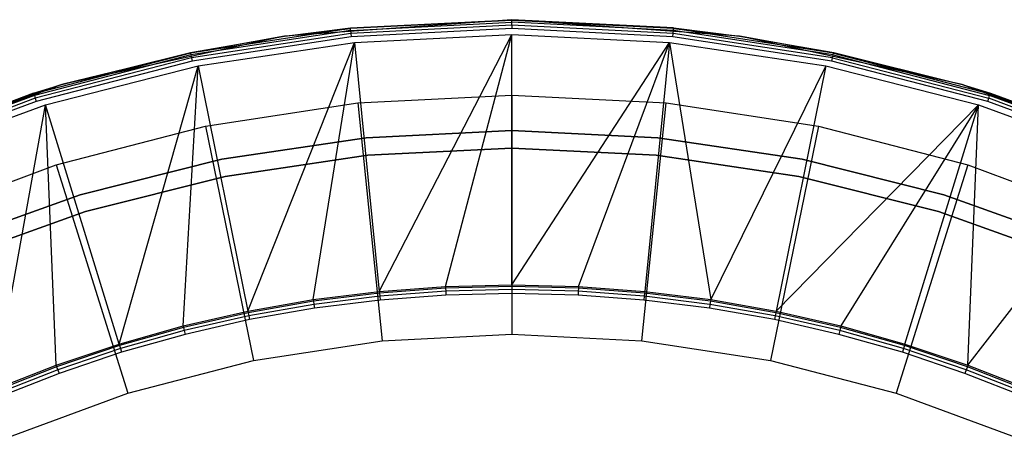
# Model space of a CAD drawing. Extents: x 0.02 to 4.27, y -2.13 to 2.13.
# Tile 10 of 13: x 1.49 to 2.8, y 1.57 to 2.13. Entities that reach past the tile are written whole.
import ezdxf

# ---------------------------------------------------------------- set-up
doc = ezdxf.new("R2010")
doc.units = 0
doc.header["$MEASUREMENT"] = 0
doc.layers.get('0').update_dxf_attribs({"color": 13, "linetype": 'CONTINUOUS'})

# ---------------------------------------------------------------- blocks, each defined once
blk = doc.blocks.new('LAMPKA_CHINSKA2_STL')
at = {"color": 0}
for p, q in [((2.1472, 2.126), (1.8447, 2.1043)), ((2.1472, 2.126), (1.8447, 2.1043)), ((1.9322, 2.1151, 0.2244), (2.1472, 2.126)), ((1.9322, 2.1151, 0.2244), (2.1472, 2.126, 0.2244)), ((1.9322, 2.1151, 0.2244), (2.1472, 2.126)), ((1.9322, 2.1151, 0.2244), (2.1472, 2.126, 0.2244)), ((2.1472, 2.1251, 0.2289), (1.9323, 2.1142, 0.2289)), ((2.1472, 2.1251, 0.2289), (1.9323, 2.1142, 0.2289)), ((1.9325, 2.1116, 0.2328), (2.1472, 2.1225, 0.2328)), ((1.9325, 2.1116, 0.2328), (2.1472, 2.1225, 0.2328)), ((2.1472, 2.126, 0.2244), (2.1472, 2.126)), ((2.1472, 2.126, 0.2244), (2.1472, 2.126)), ((2.1472, 2.126, 0.2244), (2.3623, 2.1151, 0.2244)), ((2.3623, 2.1151, 0.2244), (2.1472, 2.126)), ((2.3623, 2.1151, 0.2244), (2.1472, 2.126)), ((2.4498, 2.1043), (2.1472, 2.126)), ((2.4498, 2.1043), (2.1472, 2.126)), ((2.1472, 2.126, 0.2244), (2.3623, 2.1151, 0.2244)), ((2.1472, 2.126, 0.2244), (2.1472, 2.1251, 0.2289)), ((2.1472, 2.126, 0.2244), (2.1472, 2.1251, 0.2289)), ((2.1472, 2.1225, 0.2328), (2.1472, 2.1251, 0.2289)), ((2.3622, 2.1142, 0.2289), (2.1472, 2.1251, 0.2289)), ((2.1472, 2.1225, 0.2328), (2.1472, 2.1251, 0.2289)), ((2.3622, 2.1142, 0.2289), (2.1472, 2.1251, 0.2289)), ((2.1472, 2.1187, 0.2353), (2.1472, 2.1225, 0.2328)), ((2.362, 2.1116, 0.2328), (2.1472, 2.1225, 0.2328)), ((2.1472, 2.1187, 0.2353), (2.1472, 2.1225, 0.2328)), ((2.362, 2.1116, 0.2328), (2.1472, 2.1225, 0.2328)), ((1.9323, 2.1142, 0.2289), (1.7195, 2.0816, 0.2289)), ((1.9323, 2.1142, 0.2289), (1.7195, 2.0816, 0.2289)), ((1.9325, 2.1116, 0.2328), (1.72, 2.0791, 0.2328)), ((1.9325, 2.1116, 0.2328), (1.72, 2.0791, 0.2328)), ((1.8447, 2.1043), (1.9322, 2.1151, 0.2244)), ((1.8447, 2.1043, 0.2244), (1.9322, 2.1151, 0.2244)), ((1.8447, 2.1043), (1.9322, 2.1151, 0.2244)), ((1.8447, 2.1043, 0.2244), (1.9322, 2.1151, 0.2244)), ((1.8447, 2.1043, 0.2244), (1.9323, 2.1142, 0.2289)), ((1.8447, 2.1043, 0.2244), (1.9323, 2.1142, 0.2289)), ((1.9322, 2.1151, 0.2244), (1.9323, 2.1142, 0.2289)), ((1.9322, 2.1151, 0.2244), (1.9323, 2.1142, 0.2289)), ((1.9325, 2.1116, 0.2328), (1.9323, 2.1142, 0.2289)), ((1.9325, 2.1116, 0.2328), (1.9323, 2.1142, 0.2289)), ((1.9325, 2.1116, 0.2328), (1.9329, 2.1078, 0.2353)), ((1.9325, 2.1116, 0.2328), (1.9329, 2.1078, 0.2353)), ((2.1472, 2.1187, 0.2353), (1.9329, 2.1078, 0.2353)), ((2.1472, 2.1187, 0.2353), (1.9329, 2.1078, 0.2353)), ((2.1472, 2.1142, 0.2362), (1.9334, 2.1033, 0.2362)), ((2.1472, 2.1142, 0.2362), (1.9334, 2.1033, 0.2362)), ((2.1472, 2.1187, 0.2353), (2.1472, 2.1142, 0.2362)), ((2.3616, 2.1078, 0.2353), (2.1472, 2.1187, 0.2353)), ((2.1472, 2.1187, 0.2353), (2.1472, 2.1142, 0.2362)), ((2.3616, 2.1078, 0.2353), (2.1472, 2.1187, 0.2353)), ((2.3611, 2.1033, 0.2362), (2.1472, 2.1142, 0.2362)), ((2.3611, 2.1033, 0.2362), (2.1472, 2.1142, 0.2362)), ((2.3616, 2.1078, 0.2353), (2.362, 2.1116, 0.2328)), ((2.3616, 2.1078, 0.2353), (2.362, 2.1116, 0.2328)), ((2.362, 2.1116, 0.2328), (2.3622, 2.1142, 0.2289)), ((2.362, 2.1116, 0.2328), (2.3622, 2.1142, 0.2289)), ((2.5745, 2.0791, 0.2328), (2.362, 2.1116, 0.2328)), ((2.5745, 2.0791, 0.2328), (2.362, 2.1116, 0.2328)), ((2.3623, 2.1151, 0.2244), (2.3622, 2.1142, 0.2289)), ((2.3623, 2.1151, 0.2244), (2.3622, 2.1142, 0.2289)), ((2.3622, 2.1142, 0.2289), (2.4498, 2.1043, 0.2244)), ((2.575, 2.0816, 0.2289), (2.3622, 2.1142, 0.2289)), ((2.575, 2.0816, 0.2289), (2.3622, 2.1142, 0.2289)), ((2.3622, 2.1142, 0.2289), (2.4498, 2.1043, 0.2244)), ((2.3623, 2.1151, 0.2244), (2.4498, 2.1043)), ((2.3623, 2.1151, 0.2244), (2.4498, 2.1043)), ((2.3623, 2.1151, 0.2244), (2.4498, 2.1043, 0.2244)), ((2.3623, 2.1151, 0.2244), (2.4498, 2.1043, 0.2244)), ((1.8447, 2.1043), (1.5483, 2.0399)), ((1.8447, 2.1043), (1.5483, 2.0399)), ((1.7193, 2.0825, 0.2244), (1.8447, 2.1043)), ((1.7193, 2.0825, 0.2244), (1.8447, 2.1043)), ((1.7193, 2.0825, 0.2244), (1.8447, 2.1043, 0.2244)), ((1.7193, 2.0825, 0.2244), (1.8447, 2.1043, 0.2244)), ((1.8447, 2.1043, 0.2244), (1.7195, 2.0816, 0.2289)), ((1.8447, 2.1043, 0.2244), (1.7195, 2.0816, 0.2289)), ((1.9329, 2.1078, 0.2353), (1.7208, 2.0753, 0.2353)), ((1.9329, 2.1078, 0.2353), (1.7208, 2.0753, 0.2353)), ((1.9334, 2.1033, 0.2362), (1.7217, 2.0709, 0.2362)), ((1.9334, 2.1033, 0.2362), (1.7217, 2.0709, 0.2362)), ((1.8447, 2.1043, 0.2244), (1.8447, 2.1043)), ((1.8447, 2.1043, 0.2244), (1.8447, 2.1043)), ((1.9329, 2.1078, 0.2353), (1.9334, 2.1033, 0.2362)), ((1.9329, 2.1078, 0.2353), (1.9334, 2.1033, 0.2362)), ((1.9375, 2.0958, 11.063), (2.1472, 2.1063, 11.063)), ((1.9375, 2.0958, 11.063), (2.1472, 2.1063, 11.063)), ((1.9706, 1.7648, 12.6284), (2.1472, 2.1063, 11.063)), ((1.9706, 1.7648, 12.6284), (2.1472, 2.1063, 11.063)), ((2.0588, 1.7714, 12.6284), (2.1472, 2.1063, 11.063)), ((2.0588, 1.7714, 12.6284), (2.1472, 2.1063, 11.063)), ((2.1472, 2.1063, 11.063), (2.357, 2.0958, 11.063)), ((2.1472, 1.7736, 12.6284), (2.1472, 2.1063, 11.063)), ((2.1472, 1.7736, 12.6284), (2.1472, 2.1063, 11.063)), ((2.1472, 2.1063, 11.063), (2.357, 2.0958, 11.063)), ((2.3611, 2.1033, 0.2362), (2.3616, 2.1078, 0.2353)), ((2.3611, 2.1033, 0.2362), (2.3616, 2.1078, 0.2353)), ((2.5728, 2.0709, 0.2362), (2.3611, 2.1033, 0.2362)), ((2.5728, 2.0709, 0.2362), (2.3611, 2.1033, 0.2362)), ((2.5737, 2.0753, 0.2353), (2.3616, 2.1078, 0.2353)), ((2.5737, 2.0753, 0.2353), (2.3616, 2.1078, 0.2353)), ((2.4498, 2.1043), (2.5752, 2.0825, 0.2244)), ((2.7462, 2.0399), (2.4498, 2.1043)), ((2.4498, 2.1043, 0.2244), (2.4498, 2.1043)), ((2.4498, 2.1043, 0.2244), (2.4498, 2.1043)), ((2.4498, 2.1043, 0.2244), (2.5752, 2.0825, 0.2244)), ((2.4498, 2.1043), (2.5752, 2.0825, 0.2244)), ((2.7462, 2.0399), (2.4498, 2.1043)), ((2.575, 2.0816, 0.2289), (2.4498, 2.1043, 0.2244)), ((2.575, 2.0816, 0.2289), (2.4498, 2.1043, 0.2244)), ((2.4498, 2.1043, 0.2244), (2.5752, 2.0825, 0.2244)), ((1.7299, 2.0645, 11.063), (1.9375, 2.0958, 11.063)), ((1.7299, 2.0645, 11.063), (1.9375, 2.0958, 11.063)), ((1.7958, 1.7385, 12.6284), (1.9375, 2.0958, 11.063)), ((1.7958, 1.7385, 12.6284), (1.9375, 2.0958, 11.063)), ((1.8829, 1.7538, 12.6284), (1.9375, 2.0958, 11.063)), ((1.8829, 1.7538, 12.6284), (1.9375, 2.0958, 11.063)), ((1.9375, 2.0958, 11.063), (1.9706, 1.7648, 12.6284)), ((1.9375, 2.0958, 11.063), (1.9706, 1.7648, 12.6284)), ((2.1472, 1.7736, 12.6284), (2.357, 2.0958, 11.063)), ((2.1472, 1.7736, 12.6284), (2.357, 2.0958, 11.063)), ((2.2357, 1.7714, 12.6284), (2.357, 2.0958, 11.063)), ((2.2357, 1.7714, 12.6284), (2.357, 2.0958, 11.063)), ((2.357, 2.0958, 11.063), (2.3238, 1.7648, 12.6284)), ((2.357, 2.0958, 11.063), (2.3238, 1.7648, 12.6284)), ((2.357, 2.0958, 11.063), (2.5646, 2.0645, 11.063)), ((2.357, 2.0958, 11.063), (2.5646, 2.0645, 11.063)), ((2.357, 2.0958, 11.063), (2.4116, 1.7538, 12.6284)), ((2.357, 2.0958, 11.063), (2.4116, 1.7538, 12.6284)), ((1.7195, 2.0816, 0.2289), (1.5111, 2.0276, 0.2289)), ((1.7195, 2.0816, 0.2289), (1.5111, 2.0276, 0.2289)), ((1.72, 2.0791, 0.2328), (1.5118, 2.0252, 0.2328)), ((1.72, 2.0791, 0.2328), (1.5118, 2.0252, 0.2328)), ((1.7208, 2.0753, 0.2353), (1.513, 2.0215, 0.2353)), ((1.7208, 2.0753, 0.2353), (1.513, 2.0215, 0.2353)), ((1.7217, 2.0709, 0.2362), (1.5143, 2.0172, 0.2362)), ((1.7217, 2.0709, 0.2362), (1.5143, 2.0172, 0.2362)), ((1.5483, 2.0399), (1.7193, 2.0825, 0.2244)), ((1.5483, 2.0399, 0.2244), (1.7193, 2.0825, 0.2244)), ((1.5483, 2.0399), (1.7193, 2.0825, 0.2244)), ((1.5483, 2.0399, 0.2244), (1.7193, 2.0825, 0.2244)), ((1.7195, 2.0816, 0.2289), (1.5483, 2.0399, 0.2244)), ((1.7195, 2.0816, 0.2289), (1.5483, 2.0399, 0.2244)), ((1.7193, 2.0825, 0.2244), (1.7195, 2.0816, 0.2289)), ((1.7193, 2.0825, 0.2244), (1.7195, 2.0816, 0.2289)), ((1.7195, 2.0816, 0.2289), (1.72, 2.0791, 0.2328)), ((1.7195, 2.0816, 0.2289), (1.72, 2.0791, 0.2328)), ((1.72, 2.0791, 0.2328), (1.7208, 2.0753, 0.2353)), ((1.72, 2.0791, 0.2328), (1.7208, 2.0753, 0.2353)), ((1.7208, 2.0753, 0.2353), (1.7217, 2.0709, 0.2362)), ((1.7208, 2.0753, 0.2353), (1.7217, 2.0709, 0.2362)), ((2.5728, 2.0709, 0.2362), (2.5737, 2.0753, 0.2353)), ((2.5728, 2.0709, 0.2362), (2.5737, 2.0753, 0.2353)), ((2.7801, 2.0172, 0.2362), (2.5728, 2.0709, 0.2362)), ((2.7801, 2.0172, 0.2362), (2.5728, 2.0709, 0.2362)), ((2.5737, 2.0753, 0.2353), (2.5745, 2.0791, 0.2328)), ((2.5737, 2.0753, 0.2353), (2.5745, 2.0791, 0.2328)), ((2.5737, 2.0753, 0.2353), (2.7815, 2.0215, 0.2353)), ((2.5737, 2.0753, 0.2353), (2.7815, 2.0215, 0.2353)), ((2.5745, 2.0791, 0.2328), (2.575, 2.0816, 0.2289)), ((2.5745, 2.0791, 0.2328), (2.575, 2.0816, 0.2289)), ((2.5745, 2.0791, 0.2328), (2.7826, 2.0252, 0.2328)), ((2.5745, 2.0791, 0.2328), (2.7826, 2.0252, 0.2328)), ((2.5752, 2.0825, 0.2244), (2.575, 2.0816, 0.2289)), ((2.5752, 2.0825, 0.2244), (2.575, 2.0816, 0.2289)), ((2.575, 2.0816, 0.2289), (2.7462, 2.0399, 0.2244)), ((2.575, 2.0816, 0.2289), (2.7462, 2.0399, 0.2244)), ((2.575, 2.0816, 0.2289), (2.7834, 2.0276, 0.2289)), ((2.575, 2.0816, 0.2289), (2.7834, 2.0276, 0.2289)), ((2.5752, 2.0825, 0.2244), (2.7462, 2.0399)), ((2.5752, 2.0825, 0.2244), (2.7462, 2.0399)), ((2.5752, 2.0825, 0.2244), (2.7462, 2.0399, 0.2244)), ((2.5752, 2.0825, 0.2244), (2.7462, 2.0399, 0.2244)), ((1.5264, 2.0127, 11.063), (1.7299, 2.0645, 11.063)), ((1.5264, 2.0127, 11.063), (1.7299, 2.0645, 11.063)), ((1.6245, 1.6948, 12.6284), (1.7299, 2.0645, 11.063)), ((1.6245, 1.6948, 12.6284), (1.7299, 2.0645, 11.063)), ((1.7096, 1.7188, 12.6284), (1.7299, 2.0645, 11.063)), ((1.7096, 1.7188, 12.6284), (1.7299, 2.0645, 11.063)), ((1.7299, 2.0645, 11.063), (1.7958, 1.7385, 12.6284)), ((1.7299, 2.0645, 11.063), (1.7958, 1.7385, 12.6284)), ((2.5646, 2.0645, 11.063), (2.4116, 1.7538, 12.6284)), ((2.5646, 2.0645, 11.063), (2.4116, 1.7538, 12.6284)), ((2.5646, 2.0645, 11.063), (2.4987, 1.7385, 12.6284)), ((2.5646, 2.0645, 11.063), (2.4987, 1.7385, 12.6284)), ((2.5646, 2.0645, 11.063), (2.7681, 2.0127, 11.063)), ((2.5646, 2.0645, 11.063), (2.7681, 2.0127, 11.063)), ((1.5483, 2.0399), (1.2641, 1.9339)), ((1.5483, 2.0399), (1.2641, 1.9339)), ((1.5108, 2.0285, 0.2244), (1.5483, 2.0399)), ((1.5108, 2.0285, 0.2244), (1.5483, 2.0399)), ((1.5108, 2.0285, 0.2244), (1.5483, 2.0399, 0.2244)), ((1.5108, 2.0285, 0.2244), (1.5483, 2.0399, 0.2244)), ((1.5483, 2.0399, 0.2244), (1.5111, 2.0276, 0.2289)), ((1.5483, 2.0399, 0.2244), (1.5111, 2.0276, 0.2289)), ((1.5483, 2.0399, 0.2244), (1.5483, 2.0399)), ((1.5483, 2.0399, 0.2244), (1.5483, 2.0399)), ((3.0304, 1.9339), (2.7462, 2.0399)), ((2.7462, 2.0399), (2.9856, 1.9537, 0.2244)), ((2.7462, 2.0399), (2.9856, 1.9537, 0.2244)), ((2.7462, 2.0399), (2.7837, 2.0285, 0.2244)), ((2.7462, 2.0399, 0.2244), (2.7462, 2.0399)), ((2.7462, 2.0399, 0.2244), (2.7462, 2.0399)), ((2.7462, 2.0399, 0.2244), (2.7837, 2.0285, 0.2244)), ((2.7462, 2.0399), (2.7837, 2.0285, 0.2244)), ((3.0304, 1.9339), (2.7462, 2.0399)), ((2.7462, 2.0399, 0.2244), (2.7837, 2.0285, 0.2244)), ((2.7462, 2.0399, 0.2244), (2.7834, 2.0276, 0.2289)), ((2.7462, 2.0399, 0.2244), (2.7834, 2.0276, 0.2289)), ((1.5108, 2.0285, 0.2244), (1.2641, 1.9339)), ((1.5108, 2.0285, 0.2244), (1.2641, 1.9339)), ((1.3088, 1.9537, 0.2244), (1.5108, 2.0285, 0.2244)), ((1.3088, 1.9537, 0.2244), (1.5108, 2.0285, 0.2244)), ((1.5111, 2.0276, 0.2289), (1.3092, 1.9529, 0.2289)), ((1.5111, 2.0276, 0.2289), (1.3092, 1.9529, 0.2289)), ((1.5118, 2.0252, 0.2328), (1.3102, 1.9505, 0.2328)), ((1.5118, 2.0252, 0.2328), (1.3102, 1.9505, 0.2328)), ((1.513, 2.0215, 0.2353), (1.3117, 1.947, 0.2353)), ((1.513, 2.0215, 0.2353), (1.3117, 1.947, 0.2353)), ((1.5111, 2.0276, 0.2289), (1.5108, 2.0285, 0.2244)), ((1.5111, 2.0276, 0.2289), (1.5108, 2.0285, 0.2244)), ((1.5111, 2.0276, 0.2289), (1.5118, 2.0252, 0.2328)), ((1.5111, 2.0276, 0.2289), (1.5118, 2.0252, 0.2328)), ((1.5118, 2.0252, 0.2328), (1.513, 2.0215, 0.2353)), ((1.5118, 2.0252, 0.2328), (1.513, 2.0215, 0.2353)), ((1.513, 2.0215, 0.2353), (1.5143, 2.0172, 0.2362)), ((1.513, 2.0215, 0.2353), (1.5143, 2.0172, 0.2362)), ((1.9423, 2.0154, 11.063), (2.1472, 2.0258, 11.063)), ((1.9423, 2.0154, 11.063), (2.1472, 2.0258, 11.063)), ((2.1472, 2.0258, 11.063), (2.1472, 1.7079, 12.5591)), ((2.1472, 2.0258, 11.063), (2.1472, 1.7079, 12.5591)), ((2.1472, 2.0258, 11.063), (2.3522, 2.0154, 11.063)), ((2.1472, 2.0258, 11.063), (2.3522, 2.0154, 11.063)), ((2.7801, 2.0172, 0.2362), (2.7815, 2.0215, 0.2353)), ((2.7801, 2.0172, 0.2362), (2.7815, 2.0215, 0.2353)), ((2.7815, 2.0215, 0.2353), (2.7826, 2.0252, 0.2328)), ((2.7815, 2.0215, 0.2353), (2.7826, 2.0252, 0.2328)), ((2.9828, 1.947, 0.2353), (2.7815, 2.0215, 0.2353)), ((2.9828, 1.947, 0.2353), (2.7815, 2.0215, 0.2353)), ((2.7826, 2.0252, 0.2328), (2.7834, 2.0276, 0.2289)), ((2.7826, 2.0252, 0.2328), (2.7834, 2.0276, 0.2289)), ((2.9843, 1.9505, 0.2328), (2.7826, 2.0252, 0.2328)), ((2.9843, 1.9505, 0.2328), (2.7826, 2.0252, 0.2328)), ((2.7834, 2.0276, 0.2289), (2.7837, 2.0285, 0.2244)), ((2.7834, 2.0276, 0.2289), (2.7837, 2.0285, 0.2244)), ((2.9853, 1.9529, 0.2289), (2.7834, 2.0276, 0.2289)), ((2.9853, 1.9529, 0.2289), (2.7834, 2.0276, 0.2289)), ((2.7837, 2.0285, 0.2244), (2.9856, 1.9537, 0.2244)), ((2.7837, 2.0285, 0.2244), (2.9856, 1.9537, 0.2244)), ((1.5143, 2.0172, 0.2362), (1.3135, 1.9428, 0.2362)), ((1.5143, 2.0172, 0.2362), (1.3135, 1.9428, 0.2362)), ((1.3291, 1.9409, 11.063), (1.5264, 2.0127, 11.063)), ((1.3291, 1.9409, 11.063), (1.5264, 2.0127, 11.063)), ((1.4583, 1.6344, 12.6284), (1.5264, 2.0127, 11.063)), ((1.4583, 1.6344, 12.6284), (1.5264, 2.0127, 11.063)), ((1.5406, 1.6667, 12.6284), (1.5264, 2.0127, 11.063)), ((1.5406, 1.6667, 12.6284), (1.5264, 2.0127, 11.063)), ((1.6245, 1.6948, 12.6284), (1.5264, 2.0127, 11.063)), ((1.6245, 1.6948, 12.6284), (1.5264, 2.0127, 11.063)), ((1.7395, 1.9843, 11.063), (1.9423, 2.0154, 11.063)), ((1.7395, 1.9843, 11.063), (1.9423, 2.0154, 11.063)), ((1.9423, 2.0154, 11.063), (1.9745, 1.6991, 12.5591)), ((1.9423, 2.0154, 11.063), (1.9745, 1.6991, 12.5591)), ((2.32, 1.6991, 12.5591), (2.3522, 2.0154, 11.063)), ((2.32, 1.6991, 12.5591), (2.3522, 2.0154, 11.063)), ((2.3522, 2.0154, 11.063), (2.555, 1.9843, 11.063)), ((2.3522, 2.0154, 11.063), (2.555, 1.9843, 11.063)), ((2.7681, 2.0127, 11.063), (2.4987, 1.7385, 12.6284)), ((2.7681, 2.0127, 11.063), (2.4987, 1.7385, 12.6284)), ((2.7681, 2.0127, 11.063), (2.5849, 1.7188, 12.6284)), ((2.7681, 2.0127, 11.063), (2.5849, 1.7188, 12.6284)), ((2.67, 1.6948, 12.6284), (2.7681, 2.0127, 11.063)), ((2.67, 1.6948, 12.6284), (2.7681, 2.0127, 11.063)), ((2.7539, 1.6667, 12.6284), (2.7681, 2.0127, 11.063)), ((2.7539, 1.6667, 12.6284), (2.7681, 2.0127, 11.063)), ((2.7681, 2.0127, 11.063), (2.9654, 1.9409, 11.063)), ((2.7681, 2.0127, 11.063), (2.9654, 1.9409, 11.063)), ((2.981, 1.9428, 0.2362), (2.7801, 2.0172, 0.2362)), ((2.981, 1.9428, 0.2362), (2.7801, 2.0172, 0.2362)), ((1.5408, 1.9329, 11.063), (1.7395, 1.9843, 11.063)), ((1.5408, 1.9329, 11.063), (1.7395, 1.9843, 11.063)), ((1.7395, 1.9843, 11.063), (1.8034, 1.6729, 12.5591)), ((1.7395, 1.9843, 11.063), (1.8034, 1.6729, 12.5591)), ((1.9533, 1.969, 11.2638), (2.1472, 1.9785, 11.2638)), ((2.1472, 1.9785, 11.2598), (1.9533, 1.969, 11.2598)), ((2.1472, 1.9785, 11.2638), (2.3412, 1.969, 11.2638)), ((2.3412, 1.969, 11.2598), (2.1472, 1.9785, 11.2598)), ((2.555, 1.9843, 11.063), (2.491, 1.6729, 12.5591)), ((2.555, 1.9843, 11.063), (2.491, 1.6729, 12.5591)), ((2.555, 1.9843, 11.063), (2.7537, 1.9329, 11.063)), ((2.555, 1.9843, 11.063), (2.7537, 1.9329, 11.063)), ((1.7613, 1.9405, 11.2638), (1.9533, 1.969, 11.2638)), ((1.9533, 1.969, 11.2598), (1.7613, 1.9405, 11.2598)), ((2.3412, 1.969, 11.2638), (2.5332, 1.9405, 11.2638)), ((2.5332, 1.9405, 11.2598), (2.3412, 1.969, 11.2598)), ((1.9556, 1.9457, 11.3446), (2.1472, 1.9551, 11.3446)), ((2.1472, 1.9551, 11.3407), (1.9556, 1.9457, 11.3407)), ((1.9556, 1.9457, 11.3446), (2.1472, 1.9551, 11.3446)), ((2.1472, 1.9551, 11.3407), (1.9556, 1.9457, 11.3407)), ((2.3389, 1.9457, 11.3407), (2.1472, 1.9551, 11.3407)), ((2.1472, 1.9551, 11.3446), (2.1472, 1.9551, 11.3407)), ((2.1472, 1.9551, 11.3446), (2.3389, 1.9457, 11.3446)), ((2.1472, 1.9551, 11.3446), (2.1472, 1.9551, 11.3407)), ((2.1472, 1.9551, 11.3446), (2.3389, 1.9457, 11.3446)), ((2.3389, 1.9457, 11.3407), (2.1472, 1.9551, 11.3407)), ((1.5729, 1.8933, 11.2638), (1.7613, 1.9405, 11.2638)), ((1.7613, 1.9405, 11.2598), (1.5729, 1.8933, 11.2598)), ((1.7658, 1.9176, 11.3446), (1.9556, 1.9457, 11.3446)), ((1.9556, 1.9457, 11.3407), (1.7658, 1.9176, 11.3407)), ((1.7658, 1.9176, 11.3446), (1.9556, 1.9457, 11.3446)), ((1.9556, 1.9457, 11.3407), (1.7658, 1.9176, 11.3407)), ((1.9556, 1.9457, 11.3446), (1.9556, 1.9457, 11.3407)), ((1.9556, 1.9457, 11.3446), (1.9556, 1.9457, 11.3407)), ((2.3389, 1.9457, 11.3446), (2.3389, 1.9457, 11.3407)), ((2.3389, 1.9457, 11.3446), (2.5287, 1.9176, 11.3446)), ((2.5287, 1.9176, 11.3407), (2.3389, 1.9457, 11.3407)), ((2.3389, 1.9457, 11.3446), (2.3389, 1.9457, 11.3407)), ((2.3389, 1.9457, 11.3446), (2.5287, 1.9176, 11.3446)), ((2.5287, 1.9176, 11.3407), (2.3389, 1.9457, 11.3407)), ((2.5332, 1.9405, 11.2638), (2.7216, 1.8933, 11.2638)), ((2.7216, 1.8933, 11.2598), (2.5332, 1.9405, 11.2598)), ((2.7539, 1.6667, 12.6284), (2.9654, 1.9409, 11.063)), ((2.7539, 1.6667, 12.6284), (2.9654, 1.9409, 11.063)), ((1.3484, 1.8616, 11.063), (1.5408, 1.9329, 11.063)), ((1.3484, 1.8616, 11.063), (1.5408, 1.9329, 11.063)), ((1.5408, 1.9329, 11.063), (1.636, 1.6296, 12.5591)), ((1.5408, 1.9329, 11.063), (1.636, 1.6296, 12.5591)), ((2.7537, 1.9329, 11.063), (2.6585, 1.6296, 12.5591)), ((2.7537, 1.9329, 11.063), (2.6585, 1.6296, 12.5591)), ((2.7537, 1.9329, 11.063), (2.9461, 1.8616, 11.063)), ((2.7537, 1.9329, 11.063), (2.9461, 1.8616, 11.063)), ((1.5797, 1.8709, 11.3446), (1.7658, 1.9176, 11.3446)), ((1.7658, 1.9176, 11.3407), (1.5797, 1.8709, 11.3407)), ((1.5797, 1.8709, 11.3446), (1.7658, 1.9176, 11.3446)), ((1.7658, 1.9176, 11.3407), (1.5797, 1.8709, 11.3407)), ((1.7658, 1.9176, 11.3446), (1.7658, 1.9176, 11.3407)), ((1.7658, 1.9176, 11.3446), (1.7658, 1.9176, 11.3407)), ((2.5287, 1.9176, 11.3446), (2.5287, 1.9176, 11.3407)), ((2.5287, 1.9176, 11.3446), (2.7148, 1.8709, 11.3446)), ((2.7148, 1.8709, 11.3407), (2.5287, 1.9176, 11.3407)), ((2.5287, 1.9176, 11.3446), (2.5287, 1.9176, 11.3407)), ((2.5287, 1.9176, 11.3446), (2.7148, 1.8709, 11.3446)), ((2.7148, 1.8709, 11.3407), (2.5287, 1.9176, 11.3407)), ((1.3901, 1.8279, 11.2638), (1.5729, 1.8933, 11.2638)), ((1.5729, 1.8933, 11.2598), (1.3901, 1.8279, 11.2598)), ((2.7216, 1.8933, 11.2638), (2.9044, 1.8279, 11.2638)), ((2.9044, 1.8279, 11.2598), (2.7216, 1.8933, 11.2598)), ((1.3991, 1.8063, 11.3446), (1.5797, 1.8709, 11.3446)), ((1.5797, 1.8709, 11.3407), (1.3991, 1.8063, 11.3407)), ((1.3991, 1.8063, 11.3446), (1.5797, 1.8709, 11.3446)), ((1.5797, 1.8709, 11.3407), (1.3991, 1.8063, 11.3407)), ((1.5797, 1.8709, 11.3446), (1.5797, 1.8709, 11.3407)), ((1.5797, 1.8709, 11.3446), (1.5797, 1.8709, 11.3407)), ((2.7148, 1.8709, 11.3446), (2.7148, 1.8709, 11.3407)), ((2.7148, 1.8709, 11.3446), (2.8954, 1.8063, 11.3446)), ((2.8954, 1.8063, 11.3407), (2.7148, 1.8709, 11.3407)), ((2.7148, 1.8709, 11.3446), (2.7148, 1.8709, 11.3407)), ((2.7148, 1.8709, 11.3446), (2.8954, 1.8063, 11.3446)), ((2.8954, 1.8063, 11.3407), (2.7148, 1.8709, 11.3407)), ((1.9706, 1.7648, 12.6284), (2.0588, 1.7714, 12.6284)), ((1.9706, 1.7648, 12.6284), (2.0588, 1.7714, 12.6284)), ((2.0589, 1.7692, 12.6333), (1.9709, 1.7626, 12.6333)), ((2.0589, 1.7692, 12.6333), (1.9709, 1.7626, 12.6333)), ((2.0588, 1.7714, 12.6284), (2.1472, 1.7736, 12.6284)), ((2.0588, 1.7714, 12.6284), (2.1472, 1.7736, 12.6284)), ((2.0588, 1.7714, 12.6284), (2.0589, 1.7692, 12.6333)), ((2.0588, 1.7714, 12.6284), (2.0589, 1.7692, 12.6333)), ((2.1472, 1.7714, 12.6333), (2.0589, 1.7692, 12.6333)), ((2.1472, 1.7714, 12.6333), (2.0589, 1.7692, 12.6333)), ((2.0589, 1.7692, 12.6333), (2.0592, 1.7651, 12.6366)), ((2.0589, 1.7692, 12.6333), (2.0592, 1.7651, 12.6366)), ((2.1472, 1.7736, 12.6284), (2.2357, 1.7714, 12.6284)), ((2.1472, 1.7736, 12.6284), (2.2357, 1.7714, 12.6284)), ((2.1472, 1.7736, 12.6284), (2.1472, 1.7714, 12.6333)), ((2.1472, 1.7736, 12.6284), (2.1472, 1.7714, 12.6333)), ((2.2355, 1.7692, 12.6333), (2.1472, 1.7714, 12.6333)), ((2.1472, 1.7714, 12.6333), (2.1472, 1.7673, 12.6366)), ((2.1472, 1.7714, 12.6333), (2.1472, 1.7673, 12.6366)), ((2.2355, 1.7692, 12.6333), (2.1472, 1.7714, 12.6333)), ((2.2355, 1.7692, 12.6333), (2.2353, 1.7651, 12.6366)), ((2.2355, 1.7692, 12.6333), (2.2353, 1.7651, 12.6366)), ((2.2357, 1.7714, 12.6284), (2.2355, 1.7692, 12.6333)), ((2.2357, 1.7714, 12.6284), (2.2355, 1.7692, 12.6333)), ((2.3236, 1.7626, 12.6333), (2.2355, 1.7692, 12.6333)), ((2.3236, 1.7626, 12.6333), (2.2355, 1.7692, 12.6333)), ((2.2357, 1.7714, 12.6284), (2.3238, 1.7648, 12.6284)), ((2.2357, 1.7714, 12.6284), (2.3238, 1.7648, 12.6284)), ((1.8829, 1.7538, 12.6284), (1.9706, 1.7648, 12.6284)), ((1.8829, 1.7538, 12.6284), (1.9706, 1.7648, 12.6284)), ((1.9709, 1.7626, 12.6333), (1.8832, 1.7516, 12.6333)), ((1.9709, 1.7626, 12.6333), (1.8832, 1.7516, 12.6333)), ((1.9713, 1.7585, 12.6366), (1.8838, 1.7475, 12.6366)), ((1.9713, 1.7585, 12.6366), (1.8838, 1.7475, 12.6366)), ((1.9706, 1.7648, 12.6284), (1.9709, 1.7626, 12.6333)), ((1.9706, 1.7648, 12.6284), (1.9709, 1.7626, 12.6333)), ((1.9709, 1.7626, 12.6333), (1.9713, 1.7585, 12.6366)), ((1.9709, 1.7626, 12.6333), (1.9713, 1.7585, 12.6366)), ((2.0592, 1.7651, 12.6366), (1.9713, 1.7585, 12.6366)), ((2.0592, 1.7651, 12.6366), (1.9713, 1.7585, 12.6366)), ((1.9713, 1.7585, 12.6366), (1.9718, 1.7533, 12.6378)), ((1.9713, 1.7585, 12.6366), (1.9718, 1.7533, 12.6378)), ((2.0594, 1.7599, 12.6378), (1.9718, 1.7533, 12.6378)), ((2.0594, 1.7599, 12.6378), (1.9718, 1.7533, 12.6378)), ((2.1472, 1.7673, 12.6366), (2.0592, 1.7651, 12.6366)), ((2.1472, 1.7673, 12.6366), (2.0592, 1.7651, 12.6366)), ((2.0592, 1.7651, 12.6366), (2.0594, 1.7599, 12.6378)), ((2.0592, 1.7651, 12.6366), (2.0594, 1.7599, 12.6378)), ((2.1472, 1.7621, 12.6378), (2.0594, 1.7599, 12.6378)), ((2.1472, 1.7621, 12.6378), (2.0594, 1.7599, 12.6378)), ((2.2353, 1.7651, 12.6366), (2.1472, 1.7673, 12.6366)), ((2.1472, 1.7673, 12.6366), (2.1472, 1.7621, 12.6378)), ((2.1472, 1.7673, 12.6366), (2.1472, 1.7621, 12.6378)), ((2.2353, 1.7651, 12.6366), (2.1472, 1.7673, 12.6366)), ((2.2351, 1.7599, 12.6378), (2.1472, 1.7621, 12.6378)), ((2.2351, 1.7599, 12.6378), (2.1472, 1.7621, 12.6378)), ((2.2353, 1.7651, 12.6366), (2.2351, 1.7599, 12.6378)), ((2.2353, 1.7651, 12.6366), (2.2351, 1.7599, 12.6378)), ((2.3227, 1.7533, 12.6378), (2.2351, 1.7599, 12.6378)), ((2.3227, 1.7533, 12.6378), (2.2351, 1.7599, 12.6378)), ((2.3232, 1.7585, 12.6366), (2.2353, 1.7651, 12.6366)), ((2.3232, 1.7585, 12.6366), (2.2353, 1.7651, 12.6366)), ((2.3232, 1.7585, 12.6366), (2.3227, 1.7533, 12.6378)), ((2.3232, 1.7585, 12.6366), (2.3227, 1.7533, 12.6378)), ((2.3236, 1.7626, 12.6333), (2.3232, 1.7585, 12.6366)), ((2.3236, 1.7626, 12.6333), (2.3232, 1.7585, 12.6366)), ((2.4106, 1.7475, 12.6366), (2.3232, 1.7585, 12.6366)), ((2.4106, 1.7475, 12.6366), (2.3232, 1.7585, 12.6366)), ((2.3238, 1.7648, 12.6284), (2.3236, 1.7626, 12.6333)), ((2.3238, 1.7648, 12.6284), (2.3236, 1.7626, 12.6333)), ((2.4113, 1.7516, 12.6333), (2.3236, 1.7626, 12.6333)), ((2.4113, 1.7516, 12.6333), (2.3236, 1.7626, 12.6333)), ((2.3238, 1.7648, 12.6284), (2.4116, 1.7538, 12.6284)), ((2.3238, 1.7648, 12.6284), (2.4116, 1.7538, 12.6284)), ((1.7958, 1.7385, 12.6284), (1.8829, 1.7538, 12.6284)), ((1.7958, 1.7385, 12.6284), (1.8829, 1.7538, 12.6284)), ((1.8832, 1.7516, 12.6333), (1.7962, 1.7363, 12.6333)), ((1.8832, 1.7516, 12.6333), (1.7962, 1.7363, 12.6333)), ((1.8838, 1.7475, 12.6366), (1.7971, 1.7322, 12.6366)), ((1.8838, 1.7475, 12.6366), (1.7971, 1.7322, 12.6366)), ((1.8846, 1.7424, 12.6378), (1.7981, 1.7272, 12.6378)), ((1.8846, 1.7424, 12.6378), (1.7981, 1.7272, 12.6378)), ((1.8829, 1.7538, 12.6284), (1.8832, 1.7516, 12.6333)), ((1.8829, 1.7538, 12.6284), (1.8832, 1.7516, 12.6333)), ((1.8832, 1.7516, 12.6333), (1.8838, 1.7475, 12.6366)), ((1.8832, 1.7516, 12.6333), (1.8838, 1.7475, 12.6366)), ((1.8838, 1.7475, 12.6366), (1.8846, 1.7424, 12.6378)), ((1.8838, 1.7475, 12.6366), (1.8846, 1.7424, 12.6378)), ((1.9718, 1.7533, 12.6378), (1.8846, 1.7424, 12.6378)), ((1.9718, 1.7533, 12.6378), (1.8846, 1.7424, 12.6378)), ((2.4099, 1.7424, 12.6378), (2.3227, 1.7533, 12.6378)), ((2.4099, 1.7424, 12.6378), (2.3227, 1.7533, 12.6378)), ((2.4106, 1.7475, 12.6366), (2.4099, 1.7424, 12.6378)), ((2.4106, 1.7475, 12.6366), (2.4099, 1.7424, 12.6378)), ((2.4964, 1.7272, 12.6378), (2.4099, 1.7424, 12.6378)), ((2.4964, 1.7272, 12.6378), (2.4099, 1.7424, 12.6378)), ((2.4113, 1.7516, 12.6333), (2.4106, 1.7475, 12.6366)), ((2.4113, 1.7516, 12.6333), (2.4106, 1.7475, 12.6366)), ((2.4974, 1.7322, 12.6366), (2.4106, 1.7475, 12.6366)), ((2.4974, 1.7322, 12.6366), (2.4106, 1.7475, 12.6366)), ((2.4116, 1.7538, 12.6284), (2.4113, 1.7516, 12.6333)), ((2.4116, 1.7538, 12.6284), (2.4113, 1.7516, 12.6333)), ((2.4982, 1.7363, 12.6333), (2.4113, 1.7516, 12.6333)), ((2.4982, 1.7363, 12.6333), (2.4113, 1.7516, 12.6333)), ((2.4116, 1.7538, 12.6284), (2.4987, 1.7385, 12.6284)), ((2.4116, 1.7538, 12.6284), (2.4987, 1.7385, 12.6284)), ((1.7096, 1.7188, 12.6284), (1.7958, 1.7385, 12.6284)), ((1.7096, 1.7188, 12.6284), (1.7958, 1.7385, 12.6284)), ((1.7962, 1.7363, 12.6333), (1.7101, 1.7166, 12.6333)), ((1.7962, 1.7363, 12.6333), (1.7101, 1.7166, 12.6333)), ((1.7971, 1.7322, 12.6366), (1.7112, 1.7126, 12.6366)), ((1.7971, 1.7322, 12.6366), (1.7112, 1.7126, 12.6366)), ((1.7958, 1.7385, 12.6284), (1.7962, 1.7363, 12.6333)), ((1.7958, 1.7385, 12.6284), (1.7962, 1.7363, 12.6333)), ((1.7962, 1.7363, 12.6333), (1.7971, 1.7322, 12.6366)), ((1.7962, 1.7363, 12.6333), (1.7971, 1.7322, 12.6366)), ((1.7971, 1.7322, 12.6366), (1.7981, 1.7272, 12.6378)), ((1.7971, 1.7322, 12.6366), (1.7981, 1.7272, 12.6378)), ((2.4974, 1.7322, 12.6366), (2.4964, 1.7272, 12.6378)), ((2.4974, 1.7322, 12.6366), (2.4964, 1.7272, 12.6378)), ((2.4982, 1.7363, 12.6333), (2.4974, 1.7322, 12.6366)), ((2.4982, 1.7363, 12.6333), (2.4974, 1.7322, 12.6366)), ((2.5833, 1.7126, 12.6366), (2.4974, 1.7322, 12.6366)), ((2.5833, 1.7126, 12.6366), (2.4974, 1.7322, 12.6366)), ((2.4987, 1.7385, 12.6284), (2.4982, 1.7363, 12.6333)), ((2.4987, 1.7385, 12.6284), (2.4982, 1.7363, 12.6333)), ((2.5843, 1.7166, 12.6333), (2.4982, 1.7363, 12.6333)), ((2.5843, 1.7166, 12.6333), (2.4982, 1.7363, 12.6333)), ((2.4987, 1.7385, 12.6284), (2.5849, 1.7188, 12.6284)), ((2.4987, 1.7385, 12.6284), (2.5849, 1.7188, 12.6284)), ((1.6245, 1.6948, 12.6284), (1.7096, 1.7188, 12.6284)), ((1.6245, 1.6948, 12.6284), (1.7096, 1.7188, 12.6284)), ((1.7101, 1.7166, 12.6333), (1.6251, 1.6927, 12.6333)), ((1.7101, 1.7166, 12.6333), (1.6251, 1.6927, 12.6333)), ((1.7096, 1.7188, 12.6284), (1.7101, 1.7166, 12.6333)), ((1.7096, 1.7188, 12.6284), (1.7101, 1.7166, 12.6333)), ((1.7101, 1.7166, 12.6333), (1.7112, 1.7126, 12.6366)), ((1.7101, 1.7166, 12.6333), (1.7112, 1.7126, 12.6366)), ((1.7981, 1.7272, 12.6378), (1.7124, 1.7076, 12.6378)), ((1.7981, 1.7272, 12.6378), (1.7124, 1.7076, 12.6378)), ((2.5821, 1.7076, 12.6378), (2.4964, 1.7272, 12.6378)), ((2.5821, 1.7076, 12.6378), (2.4964, 1.7272, 12.6378)), ((2.5843, 1.7166, 12.6333), (2.5833, 1.7126, 12.6366)), ((2.5843, 1.7166, 12.6333), (2.5833, 1.7126, 12.6366)), ((2.5849, 1.7188, 12.6284), (2.5843, 1.7166, 12.6333)), ((2.5849, 1.7188, 12.6284), (2.5843, 1.7166, 12.6333)), ((2.6694, 1.6927, 12.6333), (2.5843, 1.7166, 12.6333)), ((2.6694, 1.6927, 12.6333), (2.5843, 1.7166, 12.6333)), ((2.5849, 1.7188, 12.6284), (2.67, 1.6948, 12.6284)), ((2.5849, 1.7188, 12.6284), (2.67, 1.6948, 12.6284)), ((1.7112, 1.7126, 12.6366), (1.6263, 1.6888, 12.6366)), ((1.7112, 1.7126, 12.6366), (1.6263, 1.6888, 12.6366)), ((1.7124, 1.7076, 12.6378), (1.6279, 1.6838, 12.6378)), ((1.7124, 1.7076, 12.6378), (1.6279, 1.6838, 12.6378)), ((1.7112, 1.7126, 12.6366), (1.7124, 1.7076, 12.6378)), ((1.7112, 1.7126, 12.6366), (1.7124, 1.7076, 12.6378)), ((1.9745, 1.6991, 12.5591), (2.1472, 1.7079, 12.5591)), ((1.9745, 1.6991, 12.5591), (2.1472, 1.7079, 12.5591)), ((2.1472, 1.7079, 12.5591), (2.32, 1.6991, 12.5591)), ((2.1472, 1.7079, 12.5591), (2.32, 1.6991, 12.5591)), ((2.5833, 1.7126, 12.6366), (2.5821, 1.7076, 12.6378)), ((2.5833, 1.7126, 12.6366), (2.5821, 1.7076, 12.6378)), ((2.6666, 1.6838, 12.6378), (2.5821, 1.7076, 12.6378)), ((2.6666, 1.6838, 12.6378), (2.5821, 1.7076, 12.6378)), ((2.6682, 1.6888, 12.6366), (2.5833, 1.7126, 12.6366)), ((2.6682, 1.6888, 12.6366), (2.5833, 1.7126, 12.6366)), ((1.5406, 1.6667, 12.6284), (1.6245, 1.6948, 12.6284)), ((1.5406, 1.6667, 12.6284), (1.6245, 1.6948, 12.6284)), ((1.6251, 1.6927, 12.6333), (1.5414, 1.6646, 12.6333)), ((1.6251, 1.6927, 12.6333), (1.5414, 1.6646, 12.6333)), ((1.6245, 1.6948, 12.6284), (1.6251, 1.6927, 12.6333)), ((1.6245, 1.6948, 12.6284), (1.6251, 1.6927, 12.6333)), ((1.6251, 1.6927, 12.6333), (1.6263, 1.6888, 12.6366)), ((1.6251, 1.6927, 12.6333), (1.6263, 1.6888, 12.6366)), ((1.8034, 1.6729, 12.5591), (1.9745, 1.6991, 12.5591)), ((1.8034, 1.6729, 12.5591), (1.9745, 1.6991, 12.5591)), ((2.32, 1.6991, 12.5591), (2.491, 1.6729, 12.5591)), ((2.32, 1.6991, 12.5591), (2.491, 1.6729, 12.5591)), ((2.6694, 1.6927, 12.6333), (2.6682, 1.6888, 12.6366)), ((2.6694, 1.6927, 12.6333), (2.6682, 1.6888, 12.6366)), ((2.67, 1.6948, 12.6284), (2.6694, 1.6927, 12.6333)), ((2.67, 1.6948, 12.6284), (2.6694, 1.6927, 12.6333)), ((2.7531, 1.6646, 12.6333), (2.6694, 1.6927, 12.6333)), ((2.7531, 1.6646, 12.6333), (2.6694, 1.6927, 12.6333)), ((2.67, 1.6948, 12.6284), (2.7539, 1.6667, 12.6284)), ((2.67, 1.6948, 12.6284), (2.7539, 1.6667, 12.6284)), ((1.6263, 1.6888, 12.6366), (1.5428, 1.6607, 12.6366)), ((1.6263, 1.6888, 12.6366), (1.5428, 1.6607, 12.6366)), ((1.6279, 1.6838, 12.6378), (1.5446, 1.6558, 12.6378)), ((1.6279, 1.6838, 12.6378), (1.5446, 1.6558, 12.6378)), ((1.6263, 1.6888, 12.6366), (1.6279, 1.6838, 12.6378)), ((1.6263, 1.6888, 12.6366), (1.6279, 1.6838, 12.6378)), ((2.6682, 1.6888, 12.6366), (2.6666, 1.6838, 12.6378)), ((2.6682, 1.6888, 12.6366), (2.6666, 1.6838, 12.6378)), ((2.7499, 1.6558, 12.6378), (2.6666, 1.6838, 12.6378)), ((2.7499, 1.6558, 12.6378), (2.6666, 1.6838, 12.6378)), ((2.7517, 1.6607, 12.6366), (2.6682, 1.6888, 12.6366)), ((2.7517, 1.6607, 12.6366), (2.6682, 1.6888, 12.6366)), ((1.4583, 1.6344, 12.6284), (1.5406, 1.6667, 12.6284)), ((1.4583, 1.6344, 12.6284), (1.5406, 1.6667, 12.6284)), ((1.5414, 1.6646, 12.6333), (1.4592, 1.6323, 12.6333)), ((1.5414, 1.6646, 12.6333), (1.4592, 1.6323, 12.6333)), ((1.5406, 1.6667, 12.6284), (1.5414, 1.6646, 12.6333)), ((1.5406, 1.6667, 12.6284), (1.5414, 1.6646, 12.6333)), ((1.5414, 1.6646, 12.6333), (1.5428, 1.6607, 12.6366)), ((1.5414, 1.6646, 12.6333), (1.5428, 1.6607, 12.6366)), ((1.636, 1.6296, 12.5591), (1.8034, 1.6729, 12.5591)), ((1.636, 1.6296, 12.5591), (1.8034, 1.6729, 12.5591)), ((2.491, 1.6729, 12.5591), (2.6585, 1.6296, 12.5591)), ((2.491, 1.6729, 12.5591), (2.6585, 1.6296, 12.5591)), ((2.7531, 1.6646, 12.6333), (2.7517, 1.6607, 12.6366)), ((2.7531, 1.6646, 12.6333), (2.7517, 1.6607, 12.6366)), ((2.7539, 1.6667, 12.6284), (2.7531, 1.6646, 12.6333)), ((2.7539, 1.6667, 12.6284), (2.7531, 1.6646, 12.6333)), ((2.8353, 1.6323, 12.6333), (2.7531, 1.6646, 12.6333)), ((2.8353, 1.6323, 12.6333), (2.7531, 1.6646, 12.6333)), ((2.7539, 1.6667, 12.6284), (2.8362, 1.6344, 12.6284)), ((2.7539, 1.6667, 12.6284), (2.8362, 1.6344, 12.6284)), ((1.5428, 1.6607, 12.6366), (1.4608, 1.6285, 12.6366)), ((1.5428, 1.6607, 12.6366), (1.4608, 1.6285, 12.6366)), ((1.5446, 1.6558, 12.6378), (1.4628, 1.6237, 12.6378)), ((1.5446, 1.6558, 12.6378), (1.4628, 1.6237, 12.6378)), ((1.5428, 1.6607, 12.6366), (1.5446, 1.6558, 12.6378)), ((1.5428, 1.6607, 12.6366), (1.5446, 1.6558, 12.6378)), ((2.7517, 1.6607, 12.6366), (2.7499, 1.6558, 12.6378)), ((2.7517, 1.6607, 12.6366), (2.7499, 1.6558, 12.6378)), ((2.8317, 1.6237, 12.6378), (2.7499, 1.6558, 12.6378)), ((2.8317, 1.6237, 12.6378), (2.7499, 1.6558, 12.6378)), ((2.8337, 1.6285, 12.6366), (2.7517, 1.6607, 12.6366)), ((2.8337, 1.6285, 12.6366), (2.7517, 1.6607, 12.6366)), ((1.4737, 1.5695, 12.5591), (1.636, 1.6296, 12.5591)), ((1.4737, 1.5695, 12.5591), (1.636, 1.6296, 12.5591)), ((2.6585, 1.6296, 12.5591), (2.8208, 1.5695, 12.5591)), ((2.6585, 1.6296, 12.5591), (2.8208, 1.5695, 12.5591))]:
    blk.add_line(p, q, dxfattribs=at)

msp = doc.modelspace()

# ---------------------------------------------------------------- block references
at = {"color": 0}
msp.add_blockref('LAMPKA_CHINSKA2_STL', (0, 0), dxfattribs=at)

doc.saveas('drawing.dxf')
